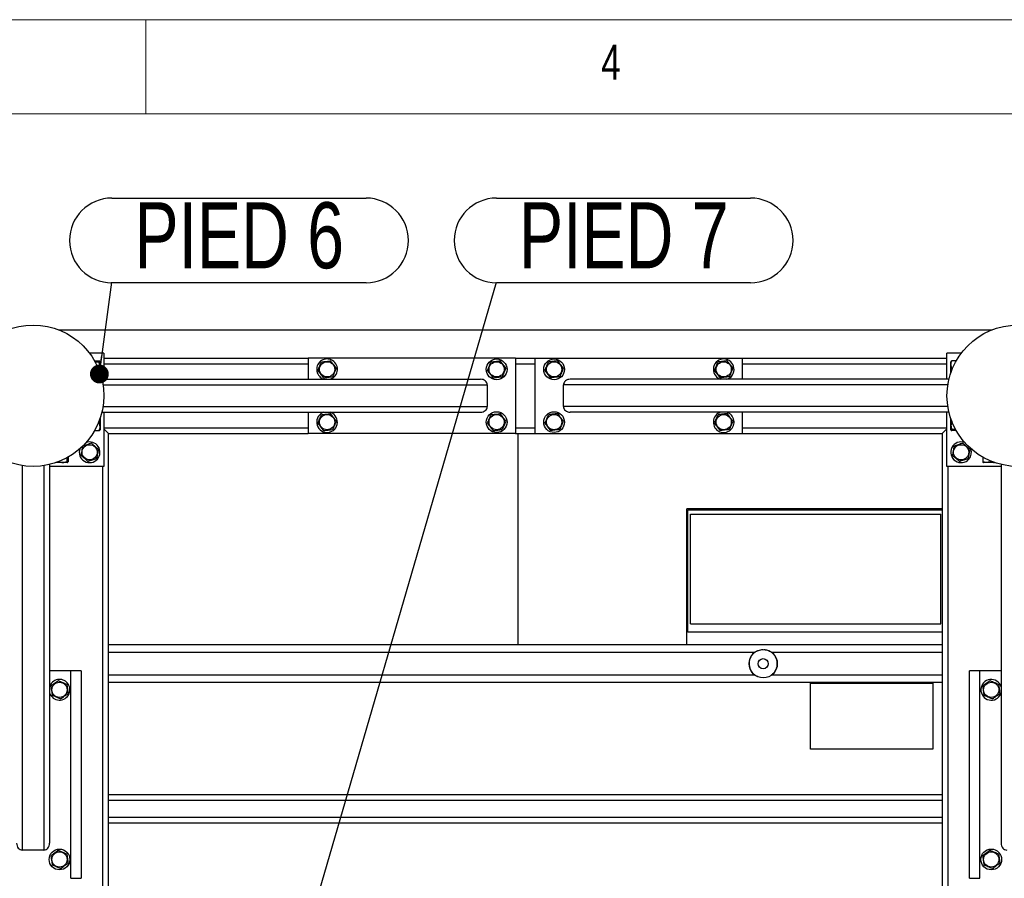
# Model space of a CAD drawing. Header units: millimetres. Extents: x 5 to 589, y 5 to 415.
# Tile 29 of 106: x 140 to 193, y 369 to 415. Entities that reach past the tile are written whole.
import ezdxf

# ---------------------------------------------------------------- set-up
doc = ezdxf.new("R2010")
doc.units = ezdxf.units.MM
doc.layers.add('NOTES', color=6, linetype='Continuous')
doc.layers.add('TRAIT-FORT', color=4, linetype='Continuous', lineweight=25)
doc.styles.add('SLDTEXTSTYLE0', font='TXT', dxfattribs={"width": 0.75})
doc.dimstyles.new('SLDDIMSTYLE3', dxfattribs={"dimtxt": 0.18, "dimasz": 1, "dimexe": 0, "dimexo": 0.0625, "dimgap": 0, "dimtad": 0, "dimtih": 1, "dimtoh": 1, "dimdec": 0, "dimrnd": 1e-09, "dimzin": 0, "dimdsep": 46, "dimtxsty": 'Standard', "dimblk1": 'DOT', "dimblk2": 'DOT', "dimsah": 1, "dimcen": 0.09, "dimadec": 0, "dimazin": 0, "dimtfac": 1, "dimtdec": 0, "dimtofl": 0, "dimtmove": 0, "dimatfit": 3, "dimldrblk": 'DOT', "dimfxl": 1, "dimfrac": 2, "dimtolj": 1, "dimtzin": 0, "dimarcsym": 0})

# ---------------------------------------------------------------- blocks, each defined once
blk = doc.blocks.new('SW_NOTE_12')
at = {"layer": 'NOTES', "color": 0}
for p, q in [((0, 4.451), (13.487, 4.451)), ((13.487, -0.045), (0, -0.045))]:
    blk.add_line(p, q, dxfattribs=at)
for centre, start, end in [((0, 2.203), 90, 270), ((13.487, 2.203), 270, 90)]:
    blk.add_arc(centre, 2.248, start, end, dxfattribs=at)
at = {"layer": 'NOTES', "color": 0, "insert": (6.759, 4.228), "char_height": 3.5, "attachment_point": 2, "style": 'SLDTEXTSTYLE0'}
blk.add_mtext('PIED 6', dxfattribs=at)
blk = doc.blocks.new('_DOT')
at = {"color": 0, "linetype": 'ByBlock', "lineweight": -2}
blk.add_line((-0.5, 0), (-1, 0), dxfattribs=at)
at = {"color": 0, "linetype": 'ByBlock', "const_width": 0.5}
blk.add_lwpolyline([(-0.25, 0, 1), (0.25, 0, 1)], format="xyb", close=True, dxfattribs=at)
blk = doc.blocks.new('SW_NOTE_23')
at = {"layer": 'NOTES', "color": 0}
for p, q in [((0, 4.451), (13.487, 4.451)), ((13.487, -0.045), (0, -0.045))]:
    blk.add_line(p, q, dxfattribs=at)
for centre, start, end in [((0, 2.203), 90, 270), ((13.487, 2.203), 270, 90)]:
    blk.add_arc(centre, 2.248, start, end, dxfattribs=at)
at = {"layer": 'NOTES', "color": 0, "insert": (6.754, 4.228), "char_height": 3.5, "attachment_point": 2, "style": 'SLDTEXTSTYLE0'}
blk.add_mtext('PIED 7', dxfattribs=at)

msp = doc.modelspace()

# ---------------------------------------------------------------- linework, layer by layer
at = {"color": 7, "linetype": 'Continuous', "lineweight": 18}
for p, q in [((589, 415), (5, 415)), ((147, 410), (147, 415)), ((584, 410), (10, 410))]:
    msp.add_line(p, q, dxfattribs=at)
at = {"layer": 'TRAIT-FORT', "color": 4, "linetype": 'Continuous', "lineweight": 25}
for p, q in [((142.36656, 398.55196), (191.92397, 398.55196)), ((144.77027, 397.30196), (144.02027, 397.30196)), ((144.77027, 397.30196), (144.77027, 395.92696)), ((189.52027, 395.92696), (189.52027, 397.30196)), ((190.27027, 397.30196), (189.52027, 397.30196)), ((144.281, 396.90401), (144.52004, 396.90401)), ((144.31469, 396.8434), (144.52004, 396.8434)), ((144.57027, 396.85571), (144.5561, 396.88024)), ((144.57027, 396.85571), (144.57027, 396.26026)), ((144.77027, 397.05196), (155.62027, 397.05196)), ((144.77027, 396.75196), (155.62027, 396.75196)), ((155.62027, 397.05196), (155.62027, 395.92696)), ((166.62027, 397.05196), (155.62027, 397.05196)), ((166.62027, 397.05196), (166.62027, 393.05196)), ((166.62027, 397.05196), (167.67027, 397.05196)), ((166.62027, 396.75196), (167.67027, 396.75196)), ((167.67027, 393.05196), (167.67027, 397.05196)), ((167.67027, 397.05196), (178.67027, 397.05196)), ((178.67027, 395.92696), (178.67027, 397.05196)), ((178.67027, 397.05196), (189.52027, 397.05196)), ((178.67027, 396.75196), (189.52027, 396.75196)), ((189.73443, 396.88024), (189.72027, 396.85571)), ((189.72027, 396.26026), (189.72027, 396.85571)), ((190.00953, 396.90401), (189.77049, 396.90401)), ((189.81641, 396.51256), (189.77049, 396.51256)), ((144.66675, 395.92696), (164.76467, 395.92696)), ((144.72592, 395.62696), (165.12027, 395.62696)), ((165.12027, 395.62696), (165.12027, 394.47696)), ((169.17027, 394.47696), (169.17027, 395.62696)), ((189.56461, 395.62696), (169.17027, 395.62696)), ((189.62378, 395.92696), (169.52586, 395.92696)), ((177.45959, 395.94391), (177.50633, 395.92696)), ((144.66675, 394.17696), (164.76467, 394.17696)), ((144.72592, 394.47696), (165.12027, 394.47696)), ((144.77027, 394.17696), (144.77027, 391.30196)), ((155.62027, 394.17696), (155.62027, 393.05196)), ((156.83094, 394.16001), (156.7842, 394.17696)), ((189.56461, 394.47696), (169.17027, 394.47696)), ((189.62378, 394.17696), (169.52586, 394.17696)), ((178.67027, 393.05196), (178.67027, 394.17696)), ((189.52027, 391.30196), (189.52027, 394.17696)), ((144.47412, 393.59136), (144.52004, 393.59136)), ((144.57027, 393.84366), (144.57027, 393.24821)), ((189.72027, 393.24821), (189.72027, 393.84366)), ((144.281, 393.19991), (144.52004, 393.19991)), ((144.5561, 393.22368), (144.57027, 393.24821)), ((144.77027, 393.35196), (155.62027, 393.35196)), ((145.02027, 393.05196), (144.77027, 393.30196)), ((144.77027, 393.30196), (145.02027, 393.05196)), ((145.02027, 393.05196), (155.62027, 393.05196)), ((145.02027, 381.83926), (145.02027, 393.05196)), ((166.62027, 393.05196), (155.62027, 393.05196)), ((166.62027, 393.35196), (167.67027, 393.35196)), ((166.62027, 393.05196), (167.67027, 393.05196)), ((166.77027, 381.85196), (166.77027, 393.05196)), ((167.67027, 393.05196), (178.67027, 393.05196)), ((178.67027, 393.35196), (189.52027, 393.35196)), ((178.67027, 393.05196), (189.27027, 393.05196)), ((189.52027, 393.30196), (189.27027, 393.05196)), ((189.27027, 393.05196), (189.52027, 393.30196)), ((189.27027, 393.05196), (189.27027, 381.83926)), ((189.72027, 393.24821), (189.73443, 393.22368)), ((189.97584, 393.26052), (189.77049, 393.26052)), ((190.00953, 393.19991), (189.77049, 393.19991)), ((141.89527, 391.40547), (141.89527, 371.30755)), ((142.82402, 391.50196), (142.22857, 391.50196)), ((142.81171, 391.75754), (142.81171, 391.55219)), ((142.82402, 391.50196), (142.84854, 391.51612)), ((142.87231, 391.79122), (142.87231, 391.55219)), ((191.41822, 391.79122), (191.41822, 391.55219)), ((191.44199, 391.51612), (191.46652, 391.50196)), ((192.06196, 391.50196), (191.46652, 391.50196)), ((191.80966, 391.5981), (191.80966, 391.55219)), ((192.39527, 391.40547), (192.39527, 371.30755)), ((140.44527, 391.34631), (140.44527, 370.95196)), ((141.59527, 391.34631), (141.59527, 370.95196)), ((144.77027, 391.30196), (141.89527, 391.30196)), ((144.72027, 330.05196), (144.72027, 391.30196)), ((192.39527, 391.30196), (189.52027, 391.30196)), ((189.57027, 391.30196), (189.57027, 330.05196)), ((189.27027, 389.05196), (175.72027, 389.05196)), ((175.72027, 381.85196), (175.72027, 389.05196)), ((175.72027, 388.80196), (175.77027, 388.80196)), ((175.77027, 389.00196), (189.27027, 389.00196)), ((175.77027, 388.80196), (175.77027, 389.00196)), ((175.77027, 382.80196), (175.77027, 388.80196)), ((175.91015, 388.77414), (189.19134, 388.77414)), ((175.91015, 382.95862), (175.91015, 388.77414)), ((189.19134, 382.95862), (189.19134, 388.77414)), ((175.77027, 382.80196), (175.72027, 382.80196)), ((175.77027, 382.50196), (175.77027, 382.80196)), ((175.91015, 382.95862), (189.19134, 382.95862)), ((189.27027, 382.50196), (175.77027, 382.50196)), ((145.02027, 381.85196), (189.27027, 381.85196)), ((145.02027, 381.45196), (145.02027, 381.83926)), ((189.27027, 381.83926), (189.27027, 381.45196)), ((145.02027, 381.45196), (179.33781, 381.45196)), ((145.02027, 380.25196), (145.02027, 381.45196)), ((180.19616, 381.45196), (189.27027, 381.45196)), ((189.27027, 381.45196), (189.27027, 380.25196)), ((143.02027, 380.45196), (141.89527, 380.45196)), ((143.57027, 380.45196), (143.02027, 380.45196)), ((143.02027, 369.45196), (143.02027, 380.45196)), ((143.57027, 380.45196), (143.57027, 369.45196)), ((191.27027, 380.45196), (190.72027, 380.45196)), ((190.72027, 369.45196), (190.72027, 380.45196)), ((192.39527, 380.45196), (191.27027, 380.45196)), ((191.27027, 369.45196), (191.27027, 380.45196)), ((145.02027, 380.25196), (179.29757, 380.25196)), ((145.02027, 379.86466), (145.02027, 380.25196)), ((180.23641, 380.25196), (180.18258, 380.2196)), ((180.23641, 380.25196), (189.27027, 380.25196)), ((189.27027, 380.25196), (189.27027, 379.86466)), ((145.02027, 328.30196), (145.02027, 379.86466)), ((145.02027, 379.85196), (189.27027, 379.85196)), ((182.27027, 379.80196), (188.77027, 379.80196)), ((182.27027, 376.30196), (182.27027, 379.80196)), ((188.77027, 379.80196), (188.77027, 376.30196)), ((189.27027, 379.86466), (189.27027, 328.30196)), ((192.37832, 379.24128), (192.39527, 379.28802)), ((188.77027, 376.30196), (182.27027, 376.30196)), ((189.27027, 373.87728), (145.02027, 373.87728)), ((189.27027, 373.57728), (145.02027, 373.57728)), ((189.27027, 372.67728), (145.02027, 372.67728)), ((189.27027, 372.37728), (145.02027, 372.37728)), ((141.59527, 370.95196), (140.44527, 370.95196)), ((143.02027, 369.45196), (143.57027, 369.45196)), ((190.72027, 369.45196), (191.27027, 369.45196))]:
    msp.add_line(p, q, dxfattribs=at)
for centre, radius in [((141.02027, 395.05196), 3.75), ((193.27027, 395.05196), 3.75), ((156.62027, 396.45196), 0.40375), ((165.62027, 396.45196), 0.55), ((165.62027, 396.45196), 0.40375), ((168.67027, 396.45196), 0.55), ((168.67027, 396.45196), 0.40375), ((177.67027, 396.45196), 0.40375), ((156.62027, 393.65196), 0.40375), ((165.62027, 393.65196), 0.55), ((165.62027, 393.65196), 0.40375), ((168.67027, 393.65196), 0.55), ((168.67027, 393.65196), 0.40375), ((177.67027, 393.65196), 0.40375), ((144.02027, 392.05196), 0.40375), ((190.27027, 392.05196), 0.40375), ((179.76699, 380.83689), 0.75), ((179.76699, 380.83689), 0.26791), ((142.42027, 379.45196), 0.40375), ((191.87027, 379.45196), 0.40375), ((142.42027, 370.45196), 0.55), ((142.42027, 370.45196), 0.40375), ((191.87027, 370.45196), 0.55), ((191.87027, 370.45196), 0.40375)]:
    msp.add_circle(centre, radius, dxfattribs=at)
for centre, radius, start, end in [((156.62027, 396.45196), 0.55, 67.477326, 252.658557), ((156.62027, 396.45196), 0.55, 287.341443, 67.477326), ((177.67027, 396.45196), 0.55, 287.341443, 247.477326), ((156.62027, 393.65196), 0.55, 107.341443, 67.477326), ((177.67027, 393.65196), 0.55, 107.341443, 247.477326), ((177.67027, 393.65196), 0.55, 247.477326, 72.658557), ((144.02027, 392.05196), 0.55, 319.536973, 110.16991), ((190.27027, 392.05196), 0.55, 69.754714, 319.536973), ((144.02027, 392.05196), 0.55, 159.830121, 319.536973), ((190.27027, 392.05196), 0.55, 319.536973, 20.245273), ((179.76699, 380.83689), 0.75, 124.906081, 231.252231), ((179.76699, 380.83689), 0.75, 308.747769, 55.093919), ((142.42027, 379.45196), 0.55, 337.477326, 162.658557), ((191.87027, 379.45196), 0.55, 17.341443, 337.477326), ((142.42027, 379.45196), 0.55, 197.341443, 337.477326)]:
    msp.add_arc(centre, radius, start, end, dxfattribs=at)
for centre, major_axis, start_param, end_param in [((164.76467, 395.62696), (0.35559, 0), 0, 1.57079633), ((169.52586, 395.62696), (-0.35559, 0), 4.71238898, 6.28318531), ((164.76467, 394.47696), (0.35559, 0), 4.71238898, 6.28318531), ((169.52586, 394.47696), (-0.35559, 0), 0, 1.57079633), ((140.44527, 371.30755), (0, -0.35559), 4.71238898, 6.28318531), ((141.59527, 371.30755), (0, -0.35559), 0, 1.57079633), ((192.69527, 371.30755), (0, -0.35559), 4.71238898, 6.28318531)]:
    msp.add_ellipse(centre, major_axis=major_axis, ratio=0.84366149, start_param=start_param, end_param=end_param, dxfattribs=at)
for points, knots in [([(144.52004, 396.8434), (144.53522, 396.85112), (144.56034, 396.86387), (144.55801, 396.88236), (144.54057, 396.89481), (144.5246, 396.90197), (144.52004, 396.90401)], [0, 0, 0, 0, 0.385549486, 0.637641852, 0.896546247, 1, 1, 1, 1]), ([(144.52004, 396.39136), (144.531, 396.43059), (144.55317, 396.50991), (144.56128, 396.62743), (144.54937, 396.73978), (144.52988, 396.80865), (144.52004, 396.8434)], [0, 0, 0, 0, 0.26460494, 0.53494775, 0.76534313, 1, 1, 1, 1]), ([(156.13327, 396.39136), (156.14985, 396.43059), (156.18337, 396.50991), (156.23303, 396.62743), (156.2805, 396.73978), (156.3096, 396.80865), (156.32429, 396.8434)], [0, 0, 0, 0, 0.26460494, 0.53494775, 0.76534313, 1, 1, 1, 1]), ([(156.32429, 396.8434), (156.38625, 396.85112), (156.48872, 396.86387), (156.63735, 396.88236), (156.73734, 396.89481), (156.79486, 396.90197), (156.81128, 396.90401)], [0, 0, 0, 0, 0.385549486, 0.637641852, 0.896546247, 1, 1, 1, 1]), ([(157.10726, 396.51256), (157.08157, 396.54654), (157.02963, 396.61522), (156.95268, 396.71699), (156.87913, 396.81428), (156.83403, 396.87392), (156.81128, 396.90401)], [0, 0, 0, 0, 0.26460494, 0.53494775, 0.76534312, 1, 1, 1, 1]), ([(165.13327, 396.39136), (165.14985, 396.43059), (165.18337, 396.50991), (165.23303, 396.62743), (165.2805, 396.73978), (165.3096, 396.80865), (165.32429, 396.8434)], [0, 0, 0, 0, 0.26460494, 0.53494775, 0.76534313, 1, 1, 1, 1]), ([(165.32429, 396.8434), (165.38625, 396.85112), (165.48872, 396.86387), (165.63735, 396.88236), (165.73734, 396.89481), (165.79486, 396.90197), (165.81128, 396.90401)], [0, 0, 0, 0, 0.385549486, 0.637641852, 0.896546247, 1, 1, 1, 1]), ([(166.10726, 396.51256), (166.08157, 396.54654), (166.02963, 396.61522), (165.95268, 396.71699), (165.87913, 396.81428), (165.83403, 396.87392), (165.81128, 396.90401)], [0, 0, 0, 0, 0.26460494, 0.53494775, 0.76534312, 1, 1, 1, 1]), ([(168.18327, 396.39136), (168.19985, 396.43059), (168.23337, 396.50991), (168.28303, 396.62743), (168.3305, 396.73978), (168.3596, 396.80865), (168.37429, 396.8434)], [0, 0, 0, 0, 0.26460494, 0.53494775, 0.76534313, 1, 1, 1, 1]), ([(168.86128, 396.90401), (168.79932, 396.8963), (168.69684, 396.88355), (168.54821, 396.86505), (168.44822, 396.85261), (168.39071, 396.84545), (168.37429, 396.8434)], [0, 0, 0, 0, 0.385549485, 0.637641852, 0.896546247, 1, 1, 1, 1]), ([(169.15726, 396.51256), (169.13157, 396.54654), (169.07963, 396.61522), (169.00268, 396.71699), (168.92913, 396.81428), (168.88403, 396.87392), (168.86128, 396.90401)], [0, 0, 0, 0, 0.26460494, 0.53494775, 0.76534313, 1, 1, 1, 1]), ([(177.18327, 396.39136), (177.19985, 396.43059), (177.23337, 396.50991), (177.28303, 396.62743), (177.3305, 396.73978), (177.3596, 396.80865), (177.37429, 396.8434)], [0, 0, 0, 0, 0.26460494, 0.53494775, 0.76534313, 1, 1, 1, 1]), ([(177.86128, 396.90401), (177.79932, 396.8963), (177.69684, 396.88355), (177.54821, 396.86505), (177.44822, 396.85261), (177.39071, 396.84545), (177.37429, 396.8434)], [0, 0, 0, 0, 0.385549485, 0.637641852, 0.896546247, 1, 1, 1, 1]), ([(178.15726, 396.51256), (178.13157, 396.54654), (178.07963, 396.61522), (178.00268, 396.71699), (177.92913, 396.81428), (177.88403, 396.87392), (177.86128, 396.90401)], [0, 0, 0, 0, 0.26460494, 0.53494775, 0.76534313, 1, 1, 1, 1]), ([(189.77049, 396.51256), (189.75953, 396.54654), (189.73736, 396.61522), (189.72926, 396.71699), (189.74116, 396.81428), (189.76066, 396.87392), (189.77049, 396.90401)], [0, 0, 0, 0, 0.26460494, 0.53494775, 0.76534313, 1, 1, 1, 1]), ([(189.77049, 396.90401), (189.7525, 396.89632), (189.73408, 396.88845), (189.73474, 396.88037), (189.73476, 396.88018)], [0, 0, 0, 0, 0.9774919, 1, 1, 1, 1]), ([(156.13327, 396.39136), (156.15896, 396.35738), (156.2109, 396.2887), (156.28785, 396.18693), (156.3614, 396.08964), (156.4065, 396.03), (156.42925, 395.99991)], [0, 0, 0, 0, 0.26460494, 0.53494775, 0.76534313, 1, 1, 1, 1]), ([(157.10726, 396.51256), (157.09068, 396.47333), (157.05716, 396.39401), (157.0075, 396.27649), (156.96003, 396.16414), (156.93093, 396.09527), (156.91625, 396.06052)], [0, 0, 0, 0, 0.26460494, 0.53494775, 0.76534313, 1, 1, 1, 1]), ([(165.13327, 396.39136), (165.15896, 396.35738), (165.2109, 396.2887), (165.28785, 396.18693), (165.3614, 396.08964), (165.4065, 396.03), (165.42925, 395.99991)], [0, 0, 0, 0, 0.26460494, 0.53494775, 0.76534313, 1, 1, 1, 1]), ([(166.10726, 396.51256), (166.09068, 396.47333), (166.05716, 396.39401), (166.0075, 396.27649), (165.96003, 396.16414), (165.93093, 396.09527), (165.91625, 396.06052)], [0, 0, 0, 0, 0.26460494, 0.53494775, 0.76534313, 1, 1, 1, 1]), ([(168.18327, 396.39136), (168.20896, 396.35738), (168.2609, 396.2887), (168.33785, 396.18693), (168.4114, 396.08964), (168.4565, 396.03), (168.47925, 395.99991)], [0, 0, 0, 0, 0.26460494, 0.53494775, 0.76534312, 1, 1, 1, 1]), ([(169.15726, 396.51256), (169.14068, 396.47333), (169.10716, 396.39401), (169.0575, 396.27649), (169.01003, 396.16414), (168.98093, 396.09527), (168.96625, 396.06052)], [0, 0, 0, 0, 0.26460494, 0.53494775, 0.76534313, 1, 1, 1, 1]), ([(177.18327, 396.39136), (177.20896, 396.35738), (177.2609, 396.2887), (177.33785, 396.18693), (177.4114, 396.08964), (177.4565, 396.03), (177.47925, 395.99991)], [0, 0, 0, 0, 0.26460494, 0.53494775, 0.76534312, 1, 1, 1, 1]), ([(178.15726, 396.51256), (178.14068, 396.47333), (178.10716, 396.39401), (178.0575, 396.27649), (178.01003, 396.16414), (177.98093, 396.09527), (177.96625, 396.06052)], [0, 0, 0, 0, 0.26460494, 0.53494775, 0.76534313, 1, 1, 1, 1]), ([(189.77049, 396.51256), (189.75921, 396.47332), (189.73642, 396.39402), (189.73398, 396.312), (189.73275, 396.27057)], [0, 0, 0, 0, 0.49485018, 1, 1, 1, 1]), ([(156.42925, 395.99991), (156.49122, 396.00762), (156.59369, 396.02037), (156.74232, 396.03887), (156.84231, 396.05131), (156.89983, 396.05847), (156.91625, 396.06052)], [0, 0, 0, 0, 0.38554949, 0.63764185, 0.89654625, 1, 1, 1, 1]), ([(165.42925, 395.99991), (165.49122, 396.00762), (165.59369, 396.02037), (165.74232, 396.03887), (165.84231, 396.05131), (165.89983, 396.05847), (165.91625, 396.06052)], [0, 0, 0, 0, 0.38554949, 0.63764185, 0.89654625, 1, 1, 1, 1]), ([(168.96625, 396.06052), (168.90429, 396.0528), (168.80181, 396.04005), (168.65318, 396.02156), (168.55319, 396.00911), (168.49567, 396.00195), (168.47925, 395.99991)], [0, 0, 0, 0, 0.385549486, 0.637641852, 0.896546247, 1, 1, 1, 1]), ([(177.96625, 396.06052), (177.90429, 396.0528), (177.80181, 396.04005), (177.65318, 396.02156), (177.55319, 396.00911), (177.49567, 396.00195), (177.47925, 395.99991)], [0, 0, 0, 0, 0.385549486, 0.637641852, 0.896546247, 1, 1, 1, 1]), ([(156.13327, 393.59136), (156.14985, 393.63059), (156.18337, 393.70991), (156.23303, 393.82743), (156.2805, 393.93978), (156.3096, 394.00865), (156.32429, 394.0434)], [0, 0, 0, 0, 0.26460494, 0.53494775, 0.76534313, 1, 1, 1, 1]), ([(156.32429, 394.0434), (156.38625, 394.05112), (156.48872, 394.06387), (156.63735, 394.08236), (156.73734, 394.09481), (156.79486, 394.10197), (156.81128, 394.10401)], [0, 0, 0, 0, 0.385549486, 0.637641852, 0.896546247, 1, 1, 1, 1]), ([(157.10726, 393.71256), (157.08157, 393.74654), (157.02963, 393.81522), (156.95268, 393.91699), (156.87913, 394.01428), (156.83403, 394.07392), (156.81128, 394.10401)], [0, 0, 0, 0, 0.26460494, 0.53494775, 0.76534312, 1, 1, 1, 1]), ([(165.13327, 393.59136), (165.14985, 393.63059), (165.18337, 393.70991), (165.23303, 393.82743), (165.2805, 393.93978), (165.3096, 394.00865), (165.32429, 394.0434)], [0, 0, 0, 0, 0.26460494, 0.53494775, 0.76534313, 1, 1, 1, 1]), ([(165.32429, 394.0434), (165.38625, 394.05112), (165.48872, 394.06387), (165.63735, 394.08236), (165.73734, 394.09481), (165.79486, 394.10197), (165.81128, 394.10401)], [0, 0, 0, 0, 0.385549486, 0.637641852, 0.896546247, 1, 1, 1, 1]), ([(166.10726, 393.71256), (166.08157, 393.74654), (166.02963, 393.81522), (165.95268, 393.91699), (165.87913, 394.01428), (165.83403, 394.07392), (165.81128, 394.10401)], [0, 0, 0, 0, 0.26460494, 0.53494775, 0.76534312, 1, 1, 1, 1]), ([(168.18327, 393.59136), (168.19985, 393.63059), (168.23337, 393.70991), (168.28303, 393.82743), (168.3305, 393.93978), (168.3596, 394.00865), (168.37429, 394.0434)], [0, 0, 0, 0, 0.26460494, 0.53494775, 0.76534313, 1, 1, 1, 1]), ([(168.86128, 394.10401), (168.79932, 394.0963), (168.69684, 394.08355), (168.54821, 394.06505), (168.44822, 394.05261), (168.39071, 394.04545), (168.37429, 394.0434)], [0, 0, 0, 0, 0.385549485, 0.637641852, 0.896546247, 1, 1, 1, 1]), ([(169.15726, 393.71256), (169.13157, 393.74654), (169.07963, 393.81522), (169.00268, 393.91699), (168.92913, 394.01428), (168.88403, 394.07392), (168.86128, 394.10401)], [0, 0, 0, 0, 0.26460494, 0.53494775, 0.76534313, 1, 1, 1, 1]), ([(177.18327, 393.59136), (177.19985, 393.63059), (177.23337, 393.70991), (177.28303, 393.82743), (177.3305, 393.93978), (177.3596, 394.00865), (177.37429, 394.0434)], [0, 0, 0, 0, 0.26460494, 0.53494775, 0.76534313, 1, 1, 1, 1]), ([(177.86128, 394.10401), (177.79932, 394.0963), (177.69684, 394.08355), (177.54821, 394.06505), (177.44822, 394.05261), (177.39071, 394.04545), (177.37429, 394.0434)], [0, 0, 0, 0, 0.385549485, 0.637641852, 0.896546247, 1, 1, 1, 1]), ([(178.15726, 393.71256), (178.13157, 393.74654), (178.07963, 393.81522), (178.00268, 393.91699), (177.92913, 394.01428), (177.88403, 394.07392), (177.86128, 394.10401)], [0, 0, 0, 0, 0.26460494, 0.53494775, 0.76534313, 1, 1, 1, 1]), ([(144.52004, 393.59136), (144.53132, 393.6306), (144.55409, 393.70981), (144.55653, 393.79173), (144.55776, 393.83307)], [0, 0, 0, 0, 0.49541808, 1, 1, 1, 1]), ([(144.52004, 393.59136), (144.531, 393.55738), (144.55317, 393.4887), (144.56128, 393.38693), (144.54937, 393.28964), (144.52988, 393.23), (144.52004, 393.19991)], [0, 0, 0, 0, 0.26460494, 0.53494775, 0.76534313, 1, 1, 1, 1]), ([(156.13327, 393.59136), (156.15896, 393.55738), (156.2109, 393.4887), (156.28785, 393.38693), (156.3614, 393.28964), (156.4065, 393.23), (156.42925, 393.19991)], [0, 0, 0, 0, 0.26460494, 0.53494775, 0.76534313, 1, 1, 1, 1]), ([(157.10726, 393.71256), (157.09068, 393.67333), (157.05716, 393.59401), (157.0075, 393.47649), (156.96003, 393.36414), (156.93093, 393.29527), (156.91625, 393.26052)], [0, 0, 0, 0, 0.26460494, 0.53494775, 0.76534313, 1, 1, 1, 1]), ([(165.13327, 393.59136), (165.15896, 393.55738), (165.2109, 393.4887), (165.28785, 393.38693), (165.3614, 393.28964), (165.4065, 393.23), (165.42925, 393.19991)], [0, 0, 0, 0, 0.26460494, 0.53494775, 0.76534313, 1, 1, 1, 1]), ([(166.10726, 393.71256), (166.09068, 393.67333), (166.05716, 393.59401), (166.0075, 393.47649), (165.96003, 393.36414), (165.93093, 393.29527), (165.91625, 393.26052)], [0, 0, 0, 0, 0.26460494, 0.53494775, 0.76534313, 1, 1, 1, 1]), ([(168.18327, 393.59136), (168.20896, 393.55738), (168.2609, 393.4887), (168.33785, 393.38693), (168.4114, 393.28964), (168.4565, 393.23), (168.47925, 393.19991)], [0, 0, 0, 0, 0.26460494, 0.53494775, 0.76534312, 1, 1, 1, 1]), ([(169.15726, 393.71256), (169.14068, 393.67333), (169.10716, 393.59401), (169.0575, 393.47649), (169.01003, 393.36414), (168.98093, 393.29527), (168.96625, 393.26052)], [0, 0, 0, 0, 0.26460494, 0.53494775, 0.76534313, 1, 1, 1, 1]), ([(177.18327, 393.59136), (177.20896, 393.55738), (177.2609, 393.4887), (177.33785, 393.38693), (177.4114, 393.28964), (177.4565, 393.23), (177.47925, 393.19991)], [0, 0, 0, 0, 0.26460494, 0.53494775, 0.76534312, 1, 1, 1, 1]), ([(178.15726, 393.71256), (178.14068, 393.67333), (178.10716, 393.59401), (178.0575, 393.47649), (178.01003, 393.36414), (177.98093, 393.29527), (177.96625, 393.26052)], [0, 0, 0, 0, 0.26460494, 0.53494775, 0.76534313, 1, 1, 1, 1]), ([(189.77049, 393.71256), (189.75953, 393.67333), (189.73736, 393.59401), (189.72926, 393.47649), (189.74116, 393.36414), (189.76066, 393.29527), (189.77049, 393.26052)], [0, 0, 0, 0, 0.26460494, 0.53494775, 0.76534313, 1, 1, 1, 1]), ([(144.52004, 393.19991), (144.53804, 393.2076), (144.55645, 393.21547), (144.55579, 393.22355), (144.55578, 393.22374)], [0, 0, 0, 0, 0.9774919, 1, 1, 1, 1]), ([(156.42925, 393.19991), (156.49122, 393.20762), (156.59369, 393.22037), (156.74232, 393.23887), (156.84231, 393.25131), (156.89983, 393.25847), (156.91625, 393.26052)], [0, 0, 0, 0, 0.38554949, 0.63764185, 0.89654625, 1, 1, 1, 1]), ([(165.42925, 393.19991), (165.49122, 393.20762), (165.59369, 393.22037), (165.74232, 393.23887), (165.84231, 393.25131), (165.89983, 393.25847), (165.91625, 393.26052)], [0, 0, 0, 0, 0.38554949, 0.63764185, 0.89654625, 1, 1, 1, 1]), ([(168.96625, 393.26052), (168.90429, 393.2528), (168.80181, 393.24005), (168.65318, 393.22156), (168.55319, 393.20911), (168.49567, 393.20195), (168.47925, 393.19991)], [0, 0, 0, 0, 0.385549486, 0.637641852, 0.896546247, 1, 1, 1, 1]), ([(177.96625, 393.26052), (177.90429, 393.2528), (177.80181, 393.24005), (177.65318, 393.22156), (177.55319, 393.20911), (177.49567, 393.20195), (177.47925, 393.19991)], [0, 0, 0, 0, 0.385549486, 0.637641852, 0.896546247, 1, 1, 1, 1]), ([(189.77049, 393.26052), (189.75531, 393.2528), (189.73019, 393.24005), (189.73252, 393.22156), (189.74996, 393.20911), (189.76593, 393.20195), (189.77049, 393.19991)], [0, 0, 0, 0, 0.385549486, 0.637641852, 0.896546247, 1, 1, 1, 1]), ([(144.11261, 392.53394), (144.07238, 392.51997), (143.99103, 392.49171), (143.87051, 392.44985), (143.7553, 392.40984), (143.68467, 392.3853), (143.64903, 392.37293)], [0, 0, 0, 0, 0.264604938, 0.534947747, 0.765343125, 1, 1, 1, 1]), ([(144.11261, 392.53394), (144.14483, 392.50608), (144.20997, 392.44976), (144.30649, 392.36632), (144.39875, 392.28655), (144.45531, 392.23765), (144.48385, 392.21297)], [0, 0, 0, 0, 0.26460494, 0.53494775, 0.76534313, 1, 1, 1, 1]), ([(190.36261, 392.53394), (190.32238, 392.51997), (190.24103, 392.49171), (190.12051, 392.44985), (190.0053, 392.40984), (189.93467, 392.3853), (189.89903, 392.37293)], [0, 0, 0, 0, 0.264604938, 0.534947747, 0.765343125, 1, 1, 1, 1]), ([(190.36261, 392.53394), (190.39483, 392.50608), (190.45997, 392.44976), (190.55649, 392.36632), (190.64875, 392.28655), (190.70531, 392.23765), (190.73385, 392.21297)], [0, 0, 0, 0, 0.26460494, 0.53494775, 0.76534313, 1, 1, 1, 1]), ([(143.64903, 392.37293), (143.63728, 392.3116), (143.61785, 392.21018), (143.58967, 392.06308), (143.5707, 391.96412), (143.5598, 391.9072), (143.55668, 391.89095)], [0, 0, 0, 0, 0.38554949, 0.63764185, 0.89654625, 1, 1, 1, 1]), ([(144.48385, 392.21297), (144.4721, 392.15165), (144.45267, 392.05023), (144.42448, 391.90313), (144.40552, 391.80417), (144.39461, 391.74724), (144.3915, 391.73099)], [0, 0, 0, 0, 0.38554949, 0.63764185, 0.89654625, 1, 1, 1, 1]), ([(189.89903, 392.37293), (189.88728, 392.3116), (189.86785, 392.21018), (189.83967, 392.06308), (189.8207, 391.96412), (189.8098, 391.9072), (189.80668, 391.89095)], [0, 0, 0, 0, 0.38554949, 0.63764185, 0.89654625, 1, 1, 1, 1]), ([(190.73385, 392.21297), (190.7221, 392.15165), (190.70267, 392.05023), (190.67448, 391.90313), (190.65552, 391.80417), (190.64461, 391.74724), (190.6415, 391.73099)], [0, 0, 0, 0, 0.38554949, 0.63764185, 0.89654625, 1, 1, 1, 1]), ([(142.35966, 391.55219), (142.3989, 391.54122), (142.47822, 391.51906), (142.59574, 391.51095), (142.70808, 391.52285), (142.77696, 391.54235), (142.81171, 391.55219)], [0, 0, 0, 0, 0.26460494, 0.53494775, 0.76534313, 1, 1, 1, 1]), ([(142.81171, 391.55219), (142.81942, 391.537), (142.83217, 391.51188), (142.85067, 391.51421), (142.86311, 391.53166), (142.87027, 391.54763), (142.87231, 391.55219)], [0, 0, 0, 0, 0.38554949, 0.63764185, 0.89654625, 1, 1, 1, 1]), ([(143.92792, 391.56998), (143.8957, 391.59784), (143.83056, 391.65416), (143.73404, 391.7376), (143.64178, 391.81737), (143.58522, 391.86627), (143.55668, 391.89095)], [0, 0, 0, 0, 0.26460494, 0.53494775, 0.76534313, 1, 1, 1, 1]), ([(143.92792, 391.56998), (143.96815, 391.58395), (144.0495, 391.61221), (144.17002, 391.65407), (144.28523, 391.69408), (144.35586, 391.71862), (144.3915, 391.73099)], [0, 0, 0, 0, 0.26460494, 0.53494775, 0.76534312, 1, 1, 1, 1]), ([(190.17792, 391.56998), (190.1457, 391.59784), (190.08056, 391.65416), (189.98404, 391.7376), (189.89178, 391.81737), (189.83522, 391.86627), (189.80668, 391.89095)], [0, 0, 0, 0, 0.26460494, 0.53494775, 0.76534313, 1, 1, 1, 1]), ([(190.17792, 391.56998), (190.21815, 391.58395), (190.2995, 391.61221), (190.42002, 391.65407), (190.53523, 391.69408), (190.60586, 391.71862), (190.6415, 391.73099)], [0, 0, 0, 0, 0.26460494, 0.53494775, 0.76534312, 1, 1, 1, 1]), ([(191.41822, 391.55219), (191.42591, 391.53419), (191.43378, 391.51578), (191.44186, 391.51644), (191.44204, 391.51645)], [0, 0, 0, 0, 0.9774919, 1, 1, 1, 1]), ([(191.80966, 391.55219), (191.77569, 391.54122), (191.707, 391.51906), (191.60523, 391.51095), (191.50795, 391.52285), (191.44831, 391.54235), (191.41822, 391.55219)], [0, 0, 0, 0, 0.26460494, 0.53494775, 0.76534313, 1, 1, 1, 1]), ([(191.80966, 391.55219), (191.84889, 391.54078), (191.92247, 391.51938), (191.99857, 391.51688), (192.0341, 391.51571)], [0, 0, 0, 0, 0.53310455, 1, 1, 1, 1]), ([(179.33781, 381.45196), (179.39615, 381.48666), (179.4894, 381.54212), (179.63347, 381.57648), (179.71686, 381.58948), (179.75986, 381.58643), (179.76267, 381.58623)], [0, 0, 0, 0, 0.44678218, 0.71411324, 0.98134165, 1, 1, 1, 1]), ([(179.82089, 381.58238), (179.83981, 381.58155), (179.89993, 381.57893), (179.99449, 381.55395), (180.10198, 381.51189), (180.16477, 381.47193), (180.19616, 381.45196)], [0, 0, 0, 0, 0.14070837, 0.44729712, 0.72373982, 1, 1, 1, 1]), ([(142.35966, 379.93895), (142.32569, 379.91326), (142.257, 379.86133), (142.15523, 379.78438), (142.05795, 379.71082), (141.99831, 379.66573), (141.96822, 379.64297)], [0, 0, 0, 0, 0.26460494, 0.53494775, 0.76534313, 1, 1, 1, 1]), ([(142.35966, 379.93895), (142.3989, 379.92237), (142.47822, 379.88886), (142.59574, 379.8392), (142.70808, 379.79173), (142.77696, 379.76262), (142.81171, 379.74794)], [0, 0, 0, 0, 0.26460494, 0.53494775, 0.76534313, 1, 1, 1, 1]), ([(179.48125, 380.14365), (179.48065, 380.14385), (179.4431, 380.15608), (179.38035, 380.19159), (179.32319, 380.23327), (179.29757, 380.25196)], [0, 0, 0, 0, 0.00876546, 0.55552716, 1, 1, 1, 1]), ([(191.80966, 379.93895), (191.77569, 379.91326), (191.707, 379.86133), (191.60523, 379.78438), (191.50795, 379.71082), (191.44831, 379.66573), (191.41822, 379.64297)], [0, 0, 0, 0, 0.26460494, 0.53494775, 0.76534313, 1, 1, 1, 1]), ([(191.80966, 379.93895), (191.8489, 379.92237), (191.92822, 379.88886), (192.04574, 379.8392), (192.15808, 379.79173), (192.22696, 379.76262), (192.26171, 379.74794)], [0, 0, 0, 0, 0.26460494, 0.53494775, 0.76534313, 1, 1, 1, 1]), ([(141.96822, 379.64297), (141.97593, 379.58101), (141.98868, 379.47854), (142.00718, 379.32991), (142.01962, 379.22991), (142.02678, 379.1724), (142.02882, 379.15598)], [0, 0, 0, 0, 0.38554949, 0.63764185, 0.89654625, 1, 1, 1, 1]), ([(142.81171, 379.74794), (142.81942, 379.68598), (142.83217, 379.58351), (142.85067, 379.43488), (142.86311, 379.33488), (142.87027, 379.27737), (142.87231, 379.26095)], [0, 0, 0, 0, 0.38554949, 0.63764185, 0.89654625, 1, 1, 1, 1]), ([(191.41822, 379.64297), (191.42593, 379.58101), (191.43868, 379.47854), (191.45718, 379.32991), (191.46962, 379.22991), (191.47678, 379.1724), (191.47882, 379.15598)], [0, 0, 0, 0, 0.38554949, 0.63764185, 0.89654625, 1, 1, 1, 1]), ([(192.26171, 379.74794), (192.26942, 379.68598), (192.28217, 379.58351), (192.30067, 379.43488), (192.31311, 379.33488), (192.32027, 379.27737), (192.32231, 379.26095)], [0, 0, 0, 0, 0.38554949, 0.63764185, 0.89654625, 1, 1, 1, 1]), ([(142.48087, 378.96497), (142.44164, 378.98155), (142.36231, 379.01506), (142.24479, 379.06472), (142.13245, 379.11219), (142.06357, 379.1413), (142.02882, 379.15598)], [0, 0, 0, 0, 0.264604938, 0.534947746, 0.765343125, 1, 1, 1, 1]), ([(142.48087, 378.96497), (142.51484, 378.99066), (142.58353, 379.04259), (142.6853, 379.11954), (142.78258, 379.1931), (142.84222, 379.23819), (142.87231, 379.26095)], [0, 0, 0, 0, 0.26460494, 0.53494775, 0.76534312, 1, 1, 1, 1]), ([(191.93087, 378.96497), (191.89164, 378.98155), (191.81231, 379.01506), (191.69479, 379.06472), (191.58245, 379.11219), (191.51357, 379.1413), (191.47882, 379.15598)], [0, 0, 0, 0, 0.264604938, 0.534947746, 0.765343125, 1, 1, 1, 1]), ([(191.93087, 378.96497), (191.96484, 378.99066), (192.03353, 379.04259), (192.1353, 379.11954), (192.23258, 379.1931), (192.29222, 379.23819), (192.32231, 379.26095)], [0, 0, 0, 0, 0.26460494, 0.53494775, 0.76534312, 1, 1, 1, 1]), ([(142.35966, 370.93895), (142.32569, 370.91326), (142.257, 370.86133), (142.15523, 370.78438), (142.05795, 370.71082), (141.99831, 370.66573), (141.96822, 370.64297)], [0, 0, 0, 0, 0.26460494, 0.53494775, 0.76534313, 1, 1, 1, 1]), ([(141.96822, 370.64297), (141.97593, 370.58101), (141.98868, 370.47854), (142.00718, 370.32991), (142.01962, 370.22991), (142.02678, 370.1724), (142.02882, 370.15598)], [0, 0, 0, 0, 0.38554949, 0.63764185, 0.89654625, 1, 1, 1, 1]), ([(142.35966, 370.93895), (142.3989, 370.92237), (142.47822, 370.88886), (142.59574, 370.8392), (142.70808, 370.79173), (142.77696, 370.76262), (142.81171, 370.74794)], [0, 0, 0, 0, 0.26460494, 0.53494775, 0.76534313, 1, 1, 1, 1]), ([(142.81171, 370.74794), (142.81942, 370.68598), (142.83217, 370.58351), (142.85067, 370.43488), (142.86311, 370.33488), (142.87027, 370.27737), (142.87231, 370.26095)], [0, 0, 0, 0, 0.38554949, 0.63764185, 0.89654625, 1, 1, 1, 1]), ([(191.80966, 370.93895), (191.77569, 370.91326), (191.707, 370.86133), (191.60523, 370.78438), (191.50795, 370.71082), (191.44831, 370.66573), (191.41822, 370.64297)], [0, 0, 0, 0, 0.26460494, 0.53494775, 0.76534313, 1, 1, 1, 1]), ([(191.41822, 370.64297), (191.42593, 370.58101), (191.43868, 370.47854), (191.45718, 370.32991), (191.46962, 370.22991), (191.47678, 370.1724), (191.47882, 370.15598)], [0, 0, 0, 0, 0.38554949, 0.63764185, 0.89654625, 1, 1, 1, 1]), ([(191.80966, 370.93895), (191.8489, 370.92237), (191.92822, 370.88886), (192.04574, 370.8392), (192.15808, 370.79173), (192.22696, 370.76262), (192.26171, 370.74794)], [0, 0, 0, 0, 0.26460494, 0.53494775, 0.76534313, 1, 1, 1, 1]), ([(192.26171, 370.74794), (192.26942, 370.68598), (192.28217, 370.58351), (192.30067, 370.43488), (192.31311, 370.33488), (192.32027, 370.27737), (192.32231, 370.26095)], [0, 0, 0, 0, 0.38554949, 0.63764185, 0.89654625, 1, 1, 1, 1]), ([(142.48087, 369.96497), (142.44164, 369.98155), (142.36231, 370.01506), (142.24479, 370.06472), (142.13245, 370.11219), (142.06357, 370.1413), (142.02882, 370.15598)], [0, 0, 0, 0, 0.264604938, 0.534947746, 0.765343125, 1, 1, 1, 1]), ([(142.48087, 369.96497), (142.51484, 369.99066), (142.58353, 370.04259), (142.6853, 370.11954), (142.78258, 370.1931), (142.84222, 370.23819), (142.87231, 370.26095)], [0, 0, 0, 0, 0.26460494, 0.53494775, 0.76534312, 1, 1, 1, 1]), ([(191.93087, 369.96497), (191.89164, 369.98155), (191.81231, 370.01506), (191.69479, 370.06472), (191.58245, 370.11219), (191.51357, 370.1413), (191.47882, 370.15598)], [0, 0, 0, 0, 0.264604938, 0.534947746, 0.765343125, 1, 1, 1, 1]), ([(191.93087, 369.96497), (191.96484, 369.99066), (192.03353, 370.04259), (192.1353, 370.11954), (192.23258, 370.1931), (192.29222, 370.23819), (192.32231, 370.26095)], [0, 0, 0, 0, 0.26460494, 0.53494775, 0.76534312, 1, 1, 1, 1])]:
    msp.add_open_spline(points, degree=3, knots=knots, dxfattribs=at)

# ---------------------------------------------------------------- block references
at = {"layer": 'NOTES', "color": 211}
for name, p in [('SW_NOTE_12', (145.20049, 401.0851)), ('SW_NOTE_23', (165.61361, 401.0851))]:
    msp.add_blockref(name, p, dxfattribs=at)

# ---------------------------------------------------------------- texts
at = {"layer": 'NOTES', "color": 211, "insert": (171.16667, 413.66802), "char_height": 1.85208, "attachment_point": 1, "style": 'SLDTEXTSTYLE0'}
msp.add_mtext('4', dxfattribs=at)

# ---------------------------------------------------------------- leaders
at = {"layer": 'NOTES', "color": 211}
for points in [[(144.53684, 396.20314), (145.20049, 401.0851)], [(144.53883, 328.68098), (165.61361, 401.0851)]]:
    msp.add_leader(points, dimstyle='SLDDIMSTYLE3', dxfattribs=at)

doc.saveas('drawing.dxf')
